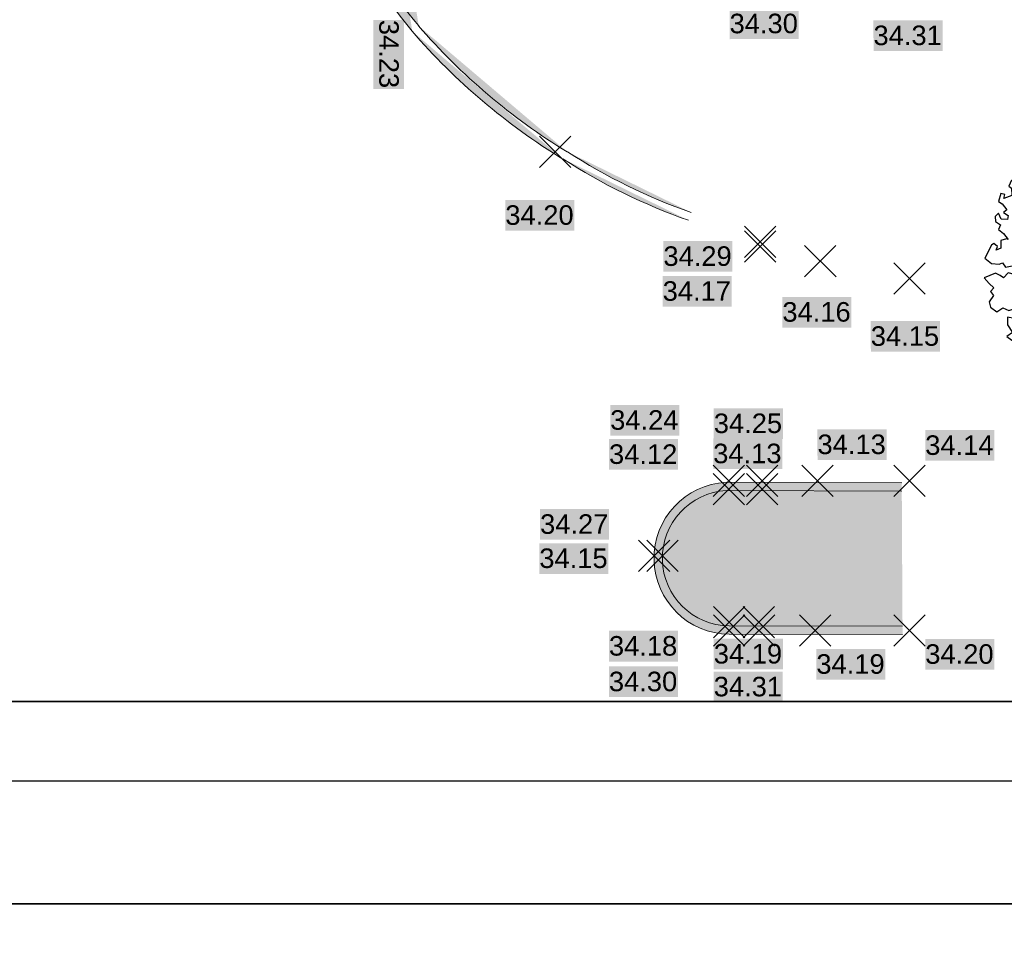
# Model space of a CAD drawing. Header units: metres. Extents: x -5203299 to 2078834, y 245743 to 5816291.
# Tile 244 of 256: x 366608 to 366626, y 5814220 to 5814236. Entities that reach past the tile are written whole.
import ezdxf

# ---------------------------------------------------------------- set-up
doc = ezdxf.new("R2010")
doc.units = ezdxf.units.M
doc.header["$LTSCALE"] = 0.5
for name, color, linetype, lineweight in [('03_CS-XREF_Verm_KADEN_24_08_02-MK_Lageplan_Verkehr_LZ Randstein', 7, 'Continuous', 25), ('03_CS-XREF_Verm_KADEN_24_08_02-MK_Lageplan_Verkehr_LZ Randstein-2', 7, 'Continuous', 25), ('Keine', 7, 'Continuous', 9), ('SB-PUNKTE-00000-0000-HOE', 7, 'Continuous', 18), ('SB-PUNKTE-00000-0000-PKT', 7, 'Continuous', 18), ('SB-PUNKTE-00000-0000-SYM', 7, 'Continuous', 18)]:
    doc.layers.add(name, color=color, linetype=linetype, lineweight=lineweight)
for name, color, linetype, lineweight, true_color in [('30 -34 Innenwände- 4 Türen_Fenster', 7, 'Continuous', 15, 0x9955ff), ('99.04_Gleisplanung VP 02_23-EB-1236L-A-FAHRKANTE', 150, 'Continuous', 35, 0x007fff), ('99.04_Gleisplanung VP 02_23-EB-1236R-A-FAHRKANTE', 150, 'Continuous', 35, 0x007fff), ('S-Baum', 7, 'Continuous', 25, 0x4c994c)]:
    doc.layers.add(name, color=color, linetype=linetype, lineweight=lineweight, true_color=true_color)
doc.styles.add('Arial', font='arial.ttf')

# ---------------------------------------------------------------- blocks, each defined once
blk = doc.blocks.new('_25-01-10_187 KRA_CS_LP4_Außenanlagenplan (3D)')
at = {"layer": '03_CS-XREF_Verm_KADEN_24_08_02-MK_Lageplan_Verkehr_LZ Randstein', "linetype": 'Continuous', "lineweight": 0}
h = blk.add_hatch(color=7, dxfattribs=at)
edge = h.paths.add_edge_path()
edge.add_arc((366627.515420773, 5814246.239380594), 15.92824454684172, 201.3380732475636, 219.3566331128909, ccw=False)
edge.add_arc((366645.4102234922, 5814252.531315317), 34.89186926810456, 185.4915630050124, 200.269391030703, ccw=False)
edge.add_line((366610.678497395, 5814249.192192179), (366610.3692662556, 5814253.20172583))
edge.add_line((366610.3692662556, 5814253.20172583), (366610.3843292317, 5814256.197441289))
edge.add_line((366610.3843292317, 5814256.197441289), (366610.3815231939, 5814261.181179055))
edge.add_line((366610.3815231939, 5814261.181179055), (366610.3732080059, 5814266.168180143))
edge.add_line((366610.3732080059, 5814266.168180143), (366615.1994826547, 5814236.138556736))
h = blk.add_hatch(color=7, dxfattribs=at)
edge = h.paths.add_edge_path()
edge.add_arc((366627.5154075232, 5814246.239372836), 15.77822938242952, 201.3431384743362, 219.3566418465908, ccw=False)
edge.add_arc((366645.4102162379, 5814252.531313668), 34.7418618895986, 185.4938934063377, 200.2670827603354, ccw=False)
edge.add_line((366610.8279442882, 5814249.205139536), (366610.5192953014, 5814253.207124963))
edge.add_line((366610.5192953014, 5814253.207124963), (366610.5343294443, 5814256.197106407))
edge.add_line((366610.5343294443, 5814256.197106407), (366610.5315231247, 5814261.181346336))
edge.add_line((366610.5315231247, 5814261.181346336), (366610.5232077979, 5814266.168430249))
edge.add_line((366610.5232077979, 5814266.168430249), (366615.3154647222, 5814236.233678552))
h = blk.add_hatch(color=7, dxfattribs=at)
edge = h.paths.add_edge_path()
edge.add_arc((366623.6597788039, 5814242.696940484), 10.40702992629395, 237.0444488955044, 250.7536088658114, ccw=False)
edge.add_line((366617.998476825, 5814233.964476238), (366620.2292972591, 5814232.871561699))
h = blk.add_hatch(color=7, dxfattribs=at)
edge = h.paths.add_edge_path()
edge.add_arc((366623.6597788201, 5814242.696940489), 10.55702993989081, 237.0444488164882, 250.7536088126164, ccw=False)
edge.add_line((366617.9168785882, 5814233.838612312), (366620.1798525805, 5814232.729945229))
h = blk.add_hatch(color=7, dxfattribs=at)
edge = h.paths.add_edge_path()
edge.add_line((366624.0414647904, 5814225.263347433), (366620.9145617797, 5814225.26548935))
edge.add_arc((366620.9312130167, 5814226.637149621), 1.371761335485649, 181.1760687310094, 269.30449343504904, ccw=False)
edge.add_arc((366620.9312128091, 5814226.637149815), 1.371761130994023, 93.04763583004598, 181.1760769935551, ccw=False)
edge.add_line((366620.8582814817, 5814228.006970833), (366624.0271013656, 5814227.997113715))
edge.add_line((366624.0271013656, 5814227.997113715), (366624.0414647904, 5814225.263347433))
h = blk.add_hatch(color=7, dxfattribs=at)
edge = h.paths.add_edge_path()
edge.add_line((366624.0415675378, 5814225.413347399), (366620.9155484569, 5814225.415488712))
edge.add_arc((366620.931213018, 5814226.637149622), 1.221761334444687, 181.2526839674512, 269.26537375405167, ccw=False)
edge.add_arc((366620.931212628, 5814226.637149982), 1.221760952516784, 93.23997678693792, 181.2527012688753, ccw=False)
edge.add_line((366620.8621609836, 5814227.856958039), (366624.0266347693, 5814227.847114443))
edge.add_line((366624.0266347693, 5814227.847114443), (366624.0415675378, 5814225.413347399))
at = {"layer": '03_CS-XREF_Verm_KADEN_24_08_02-MK_Lageplan_Verkehr_LZ Randstein-2', "linetype": 'Continuous', "lineweight": 0}
h = blk.add_hatch(color=7, dxfattribs=at)
edge = h.paths.add_edge_path()
edge.add_arc((366623.9226524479, 5814243.680181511), 11.38338102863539, 220.8306247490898, 238.61613073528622, ccw=False)
edge.add_line((366615.3094662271, 5814236.23744097), (366617.9945369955, 5814233.962218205))
h = blk.add_hatch(color=7, dxfattribs=at)
edge = h.paths.add_edge_path()
edge.add_arc((366623.9226524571, 5814243.680181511), 11.53338103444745, 220.8306247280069, 238.61613068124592, ccw=False)
edge.add_line((366615.1959693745, 5814236.1393672), (366617.9164215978, 5814233.834163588))
at = {"layer": '03_CS-XREF_Verm_KADEN_24_08_02-MK_Lageplan_Verkehr_LZ Randstein', "lineweight": 9, "flags": 128}
for points in [[(366615.199482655, 5814236.138556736, -0.07878319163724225), (366612.6790631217, 5814240.443566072, -0.0645699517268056), (366610.678497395, 5814249.192192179), (366610.3692662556, 5814253.20172583), (366610.3843292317, 5814256.197441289), (366610.3815231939, 5814261.181179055), (366610.3732080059, 5814266.168180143)], [(366615.3154647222, 5814236.233678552, -0.07876099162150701), (366612.8192890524, 5814240.49684514, -0.06454962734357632), (366610.8279442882, 5814249.205139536), (366610.5192953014, 5814253.207124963), (366610.5343294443, 5814256.197106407), (366610.5315231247, 5814261.181346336), (366610.5232077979, 5814266.168430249)], [(366620.2292972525, 5814232.8715617, -0.0598889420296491), (366617.9984768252, 5814233.964476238)], [(366620.179852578, 5814232.729945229, -0.0598889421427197), (366617.9168785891, 5814233.838612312)], [(366624.0414647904, 5814225.263347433), (366620.9145617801, 5814225.26548935, -0.4046782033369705), (366619.5597406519, 5814226.608994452, -0.4046782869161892), (366620.8582814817, 5814228.006970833), (366624.0271013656, 5814227.997113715)], [(366624.0415675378, 5814225.413347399), (366620.9155484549, 5814225.415488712, -0.4040906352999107), (366619.7097436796, 5814226.61043982, -0.404090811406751), (366620.8621609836, 5814227.856958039), (366624.0266347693, 5814227.847114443)]]:
    blk.add_lwpolyline(points, format="xyb", dxfattribs=at)
at = {"layer": '03_CS-XREF_Verm_KADEN_24_08_02-MK_Lageplan_Verkehr_LZ Randstein-2', "lineweight": 9, "flags": 128}
for points in [[(366617.9945369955, 5814233.962218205, -0.0777600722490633), (366615.3094662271, 5814236.23744097)], [(366617.9164215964, 5814233.834163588, -0.07776007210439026), (366615.1959693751, 5814236.1393672)]]:
    blk.add_lwpolyline(points, format="xyb", dxfattribs=at)
blk = doc.blocks.new('Gruppe-456')
at = {"layer": 'S-Baum', "flags": 128}
blk.add_lwpolyline([(38.15241811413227, 26.38701806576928), (38.08456639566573, 26.38932233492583), (38.0060791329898, 26.4117875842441), (38.00771228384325, 26.45982715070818), (38.09831883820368, 26.54445614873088), (38.14182610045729, 26.65897713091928), (38.09444162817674, 26.68039070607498), (38.09606832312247, 26.72842577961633), (38.13483402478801, 26.78652453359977), (38.06051254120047, 26.84845773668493), (37.98097495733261, 26.83983667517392), (37.99362300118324, 26.87901695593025), (38.0651166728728, 26.98410073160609), (38.07589514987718, 27.05163593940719), (37.98892947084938, 27.0743863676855), (37.89185163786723, 27.04938792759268), (37.95203515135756, 27.15485684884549), (37.80814065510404, 27.16822339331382), (37.79951386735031, 27.24773127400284), (37.89913305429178, 27.26416016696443), (37.97546384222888, 27.26156676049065), (37.9706233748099, 27.36923775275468), (37.9913727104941, 27.39682714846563), (37.90440383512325, 27.41957611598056), (37.82361900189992, 27.37422483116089), (37.82620586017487, 27.45052515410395), (37.90804736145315, 27.5269641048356), (37.83090108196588, 27.58899310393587), (37.75107354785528, 27.57189221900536), (37.67474427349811, 27.57448400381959), (37.57541188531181, 27.56653504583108), (37.59759875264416, 27.63651219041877), (37.67800352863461, 27.67056415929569), (37.60124206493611, 27.7438938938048), (37.67206097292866, 27.82919711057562), (37.74086716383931, 27.85515277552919), (37.68528240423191, 27.88533097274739), (37.68758626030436, 27.95314729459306), (37.59831905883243, 27.90808053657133), (37.50905023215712, 27.86301225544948), (37.44134550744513, 27.95301651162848), (37.52184358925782, 27.98988943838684), (37.45495425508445, 28.02045495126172), (37.49750450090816, 28.10671057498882), (37.52026318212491, 28.19364135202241), (37.43329376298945, 28.2163974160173), (37.35183546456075, 28.15125766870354), (37.30957734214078, 28.07347628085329), (37.22193461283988, 28.07644860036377), (37.11585059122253, 28.11965476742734), (37.1963489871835, 28.15653712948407), (37.11987580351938, 28.23834358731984), (37.23861654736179, 28.23431818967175), (37.26947245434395, 28.30965428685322), (37.32950827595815, 28.32742560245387), (37.2231366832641, 28.36215265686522), (37.15341599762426, 28.39280631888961), (37.09486486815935, 28.33537778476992), (37.03521115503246, 28.32891987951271), (37.06606706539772, 28.40425597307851), (36.97033492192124, 28.41882112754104), (36.910965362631, 28.4208345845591), (36.86937014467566, 28.36283178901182), (36.81968387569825, 28.3164203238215), (36.76194827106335, 28.36647411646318), (36.82332480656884, 28.42380131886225), (36.86491704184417, 28.48180893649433), (36.80032603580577, 28.58019017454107), (36.71565884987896, 28.6707610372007), (36.68322087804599, 28.63225741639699), (36.6581643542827, 28.47750224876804), (36.56783663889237, 28.40135030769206), (36.47828035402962, 28.34780605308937), (36.5319978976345, 28.17906556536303), (36.38015072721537, 28.2917245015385), (36.41340336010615, 28.43770811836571), (36.48489703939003, 28.54279188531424), (36.43266727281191, 28.67187347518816), (36.51129660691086, 28.73710207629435), (36.42596428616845, 28.80789836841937), (36.33831841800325, 28.81087078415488), (36.35417996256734, 28.69433714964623), (36.33036476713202, 28.57632342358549), (36.20851401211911, 28.40504828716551), (36.15508631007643, 28.58226545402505), (36.19802235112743, 28.67982727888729), (36.12576547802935, 28.88598084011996), (36.13870092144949, 28.93363552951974), (36.02101911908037, 28.96874616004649), (35.96083408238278, 28.86327886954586), (35.93674005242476, 28.73678808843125), (35.82796691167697, 28.70086463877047), (35.72604786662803, 28.61662165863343), (35.6700373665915, 28.7175423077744), (35.72715235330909, 28.89949468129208), (35.64219710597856, 28.98159510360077), (35.54124170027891, 28.92560388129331), (35.58604338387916, 28.82789376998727), (35.53366593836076, 28.70236141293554), (35.43112628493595, 28.85012458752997), (35.36567427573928, 28.92307155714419), (35.3962443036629, 28.98993162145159), (35.3304089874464, 29.05157623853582), (35.25139304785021, 28.97504067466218), (35.23711520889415, 28.88782700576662), (35.11919382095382, 28.83241430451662), (35.20414981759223, 28.75031307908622), (35.12173563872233, 28.65691815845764), (35.02465627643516, 28.63192135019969), (34.98252201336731, 28.78570776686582), (34.9790391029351, 28.78906705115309), (35.05297649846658, 28.88274866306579), (34.9287292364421, 28.97466657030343), (34.83984317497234, 28.94090773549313), (34.82489490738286, 28.83390235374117), (34.83323104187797, 28.74591703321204), (34.76083100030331, 28.69745018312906), (34.8298776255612, 28.6470135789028), (34.77630522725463, 28.56961197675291), (34.65297144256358, 28.60491349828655), (34.59791768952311, 28.73409164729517), (34.51971972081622, 28.76504067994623), (34.56197930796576, 28.84281886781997), (34.4456872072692, 28.83544823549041), (34.39317061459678, 28.7891319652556), (34.40960884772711, 28.68955652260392), (34.38685010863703, 28.60262417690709), (34.43447506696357, 28.50481989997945), (34.38195695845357, 28.4585052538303), (34.30524574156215, 28.44978834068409), (34.35814246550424, 28.34048914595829), (34.46231375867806, 28.2407671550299), (34.50821437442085, 28.09209520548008), (34.51238397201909, 27.96464274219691), (34.58790339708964, 27.85457395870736), (34.46231201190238, 27.9069282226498), (34.42839084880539, 28.07499654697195), (34.34722011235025, 28.01833591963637), (34.2333239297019, 28.08161203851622), (34.30347272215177, 28.14713298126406), (34.1723723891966, 28.2873774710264), (34.03936002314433, 28.37110375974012), (34.13979133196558, 28.49500721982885), (33.98593237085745, 28.54832250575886), (33.96288845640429, 28.45291174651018), (33.86058513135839, 28.35736094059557), (33.80567519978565, 28.40732125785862), (33.75114534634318, 28.30166453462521), (33.81990359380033, 28.24274805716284), (33.71894667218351, 28.18675845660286), (33.77371291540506, 28.04910275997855), (33.90605989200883, 27.94559402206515), (33.89326420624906, 27.81871770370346), (33.78516214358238, 27.80258202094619), (33.75770825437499, 27.91101755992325), (33.64716705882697, 28.0731970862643), (33.58540565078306, 28.00456757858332), (33.4997777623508, 28.06688028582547), (33.45104606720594, 28.04873190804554), (33.48631287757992, 27.92022559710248), (33.42665884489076, 27.91375826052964), (33.35976463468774, 27.94431921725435), (33.35746447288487, 27.87649568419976), (33.35478186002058, 27.79737214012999), (33.31395802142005, 27.76197546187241), (33.39929689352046, 27.69118682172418), (33.27140783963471, 27.6757213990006), (33.20585678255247, 27.745840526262), (33.15415791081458, 27.64008464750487), (33.20087649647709, 27.59889730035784), (33.20787550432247, 27.47134573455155), (33.06733282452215, 27.41669785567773), (33.0810404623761, 27.48695941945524), (33.0109405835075, 27.50631610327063), (32.96929514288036, 27.3634435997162), (33.03580604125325, 27.32158029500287), (33.11980301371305, 27.21122400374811), (33.05880491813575, 27.16519458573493), (33.14471950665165, 27.11135866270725), (33.13365130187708, 27.03534991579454), (33.01491358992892, 27.03937206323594), (32.9705000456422, 27.14838750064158), (32.90911701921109, 27.09105421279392), (32.91745558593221, 27.00307117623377), (33.00308104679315, 26.94075617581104), (32.97183695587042, 26.85411317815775), (33.05717322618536, 26.78331754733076), (33.14117024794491, 26.67296283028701), (33.1134590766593, 26.68536512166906), (33.01328195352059, 26.65749659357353), (33.00868492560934, 26.52185414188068), (32.92818657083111, 26.48497336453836), (32.95027449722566, 26.5521258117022), (32.88405516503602, 26.60247046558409), (32.84351965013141, 26.57555209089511), (32.71937035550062, 26.33645494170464), (32.84361533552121, 26.24453947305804), (32.9789316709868, 26.22863264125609), (33.03935068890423, 26.25770316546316), (33.09320655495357, 26.17666216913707), (33.21290096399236, 26.2008959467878), (33.30777545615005, 26.16090270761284), (33.3647458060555, 26.08823787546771), (33.25569083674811, 26.0438422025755), (33.14074107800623, 26.07602897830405), (33.05832451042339, 25.98263335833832), (33.0002990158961, 26.02420889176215), (32.91400269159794, 26.06674241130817), (32.70738986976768, 25.98321723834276), (32.80024866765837, 25.8838812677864), (32.88520548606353, 25.80178078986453), (32.82636228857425, 25.7358795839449), (32.88060850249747, 25.66613992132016), (32.80034359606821, 25.55286945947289), (32.82526008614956, 25.45300412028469), (32.93848545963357, 25.36994809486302), (33.0485977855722, 25.44542906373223), (33.15439431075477, 25.39374533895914), (33.27475953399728, 25.43775901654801), (33.36335759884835, 25.46304896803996), (33.40950085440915, 25.40489708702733), (33.27150267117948, 25.34167955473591), (33.32885881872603, 25.28032092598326), (33.2571319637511, 25.25163469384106), (33.13341096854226, 25.27563478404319), (33.12880992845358, 25.13999010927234), (33.22032764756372, 25.00108723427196), (33.12152318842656, 24.92522356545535), (33.20715331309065, 24.86290683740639), (33.28223446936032, 24.82358250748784), (33.31845883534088, 24.7233344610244), (33.37878666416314, 24.74957687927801), (33.50542452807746, 24.72831141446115), (33.57289375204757, 24.71470555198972), (33.60212220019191, 24.74200739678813), (33.6680557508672, 24.68318986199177), (33.51702069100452, 24.56948909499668), (33.43072740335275, 24.6120193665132), (33.47567046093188, 24.435089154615), (33.59157691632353, 24.43115830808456), (33.63666854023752, 24.34192802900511), (33.7450534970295, 24.36654456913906), (33.77845461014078, 24.43330862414), (33.863118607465, 24.34273628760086), (33.792012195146, 24.24895552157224), (33.79162969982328, 24.23765392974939), (33.86604080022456, 24.17854888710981), (33.93648171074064, 24.25254407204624), (34.05263017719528, 24.17222089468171), (34.03930730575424, 24.11325848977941), (34.09704447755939, 24.06320464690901), (34.12722892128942, 24.11876480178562), (34.2548304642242, 24.12575267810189), (34.20044974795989, 23.94087243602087), (34.29656704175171, 23.93761743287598), (34.39551667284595, 23.93425693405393), (34.41338550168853, 23.87707340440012), (34.45095470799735, 23.81638661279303), (34.49862907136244, 23.80345128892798), (34.6531621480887, 23.76992051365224), (34.67199001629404, 23.74099203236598), (34.69244853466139, 23.76009927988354), (34.80179181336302, 23.81297326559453), (34.8264232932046, 23.70463422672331), (34.86437281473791, 23.65525460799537), (34.92738167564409, 23.7606206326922), (35.07774343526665, 23.85453764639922), (35.08100186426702, 23.95061705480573), (35.19274263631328, 24.07413774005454), (35.12436628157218, 24.14436134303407), (35.28268015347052, 24.13899307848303), (35.35671002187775, 24.06857695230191), (35.21765923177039, 23.97427555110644), (35.27577971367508, 23.93552405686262), (35.27175395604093, 23.81684233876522), (35.18277344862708, 23.78025236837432), (35.19647466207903, 23.68359307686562), (35.23471164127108, 23.64268943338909), (35.30956024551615, 23.51284075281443), (35.37190154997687, 23.59842990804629), (35.5174197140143, 23.63310168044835), (35.55134011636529, 23.46503416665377), (35.7078825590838, 23.49084475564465), (35.75177307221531, 23.61666652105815), (35.73428624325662, 23.68516031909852), (35.82326756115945, 23.72175104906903), (35.84794690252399, 23.8651989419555), (35.9164640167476, 23.88267710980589), (35.97448793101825, 23.84110163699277), (36.1072184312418, 23.74890153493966), (36.13505476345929, 23.65176601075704), (36.20089241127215, 23.59012052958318), (36.28110629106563, 23.6185205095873), (36.31234176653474, 23.7051645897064), (36.32609826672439, 23.8603022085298), (36.40486983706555, 23.84631303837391), (36.48954077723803, 23.75573652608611), (36.62696252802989, 23.80200373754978), (36.72389331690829, 23.73930061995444), (36.78623467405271, 23.82489134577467), (36.77210207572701, 23.99228934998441), (36.81249068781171, 24.09842722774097), (36.9305581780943, 24.07461965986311), (37.00353483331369, 23.97312519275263), (37.10449099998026, 24.02911560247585), (37.17732706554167, 24.17375835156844), (37.28705435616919, 24.23793231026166), (37.38532785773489, 24.214797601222), (37.41240153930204, 24.42889230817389), (37.37311054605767, 24.43871684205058), (37.40636237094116, 24.58469969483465), (37.46573431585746, 24.58268694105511), (37.54177141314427, 24.57161934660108), (37.56252161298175, 24.59921107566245), (37.5628075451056, 24.60768868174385), (37.52969933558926, 24.71631598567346), (37.60157165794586, 24.83270383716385), (37.63794215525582, 24.82015344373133), (37.73727205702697, 24.82809854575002), (37.73928547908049, 24.88744371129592), (37.69448222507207, 24.9851538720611), (37.70890645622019, 25.1600730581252), (37.74000209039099, 25.15901926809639), (37.80948392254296, 25.20475781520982), (37.8572573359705, 25.19465032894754), (37.93737059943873, 25.22022252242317), (37.99822417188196, 25.3454721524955), (37.95648689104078, 25.53360978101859), (38.06554255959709, 25.57800307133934), (38.12328389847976, 25.5279561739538), (38.1262540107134, 25.61555727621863), (38.05974772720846, 25.65741727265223), (37.88231305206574, 25.68323901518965), (37.74555994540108, 25.6567572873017), (37.69951542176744, 25.71772757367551), (37.74110197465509, 25.77572986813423), (37.87747264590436, 25.7909115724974), (37.88854242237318, 25.86692027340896), (37.76645700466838, 25.93896221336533), (37.53784588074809, 26.12494703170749), (37.48077486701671, 26.19478249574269), (37.74561112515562, 26.24238309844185), (37.82218000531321, 26.16339829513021), (37.92759251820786, 26.10041460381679), (38.04388949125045, 26.10778979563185), (38.03732311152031, 26.16459316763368), (38.03732311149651, 26.16459316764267), (38.15485719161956, 26.20870128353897), (38.2062764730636, 26.30598091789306)], close=True, dxfattribs=at)
at = {"layer": 'S-Baum'}
blk.add_rational_spline([(35.46368665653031, 26.15604192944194), (35.22584902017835, 26.21978523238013), (35.28959232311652, 26.45762286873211), (35.52742995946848, 26.39387956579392), (35.76526759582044, 26.33013626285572), (35.70152429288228, 26.09229862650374), (35.46368665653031, 26.15604192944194)], [1, 0.3333333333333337, 0.3333333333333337, 1, 0.3333333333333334, 0.3333333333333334, 1], degree=3, knots=[0, 0, 0, 0, 0.5, 0.5, 0.5, 1, 1, 1, 1], dxfattribs=at)
blk = doc.blocks.new('Gruppe-601')
at = {"layer": 'SB-PUNKTE-00000-0000-SYM', "color": 7}
for p, q in [((27.82370368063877, 22.60795332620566), (28.38970574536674, 22.04195539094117)), ((28.389703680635, 22.60795539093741), (27.82370574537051, 22.04195332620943))]:
    blk.add_line(p, q, dxfattribs=at)
blk = doc.blocks.new('Gruppe-602')
at = {"layer": 'SB-PUNKTE-00000-0000-SYM', "color": 7}
for p, q in [((29.37670208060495, 19.90807166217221), (29.94270414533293, 19.34207372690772)), ((29.94270208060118, 19.90807372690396), (29.3767041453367, 19.34207166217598))]:
    blk.add_line(p, q, dxfattribs=at)
blk = doc.blocks.new('Gruppe-603')
at = {"layer": 'SB-PUNKTE-00000-0000-SYM', "color": 7}
for p, q in [((27.829033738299, 19.90807191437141), (28.39503580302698, 19.34207397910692)), ((28.39503373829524, 19.90807397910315), (27.82903580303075, 19.34207191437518))]:
    blk.add_line(p, q, dxfattribs=at)
blk = doc.blocks.new('Gruppe-604')
at = {"layer": 'SB-PUNKTE-00000-0000-SYM', "color": 7}
for p, q in [((28.36570978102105, 19.90807182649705), (28.93171184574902, 19.34207389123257)), ((28.93170978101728, 19.9080738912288), (28.36571184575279, 19.34207182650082))]:
    blk.add_line(p, q, dxfattribs=at)
blk = doc.blocks.new('Gruppe-605')
at = {"layer": 'SB-PUNKTE-00000-0000-SYM', "color": 7}
for p, q in [((31.08218898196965, 19.90807138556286), (31.64819104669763, 19.34207345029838)), ((31.64818898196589, 19.90807345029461), (31.0821910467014, 19.34207138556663))]:
    blk.add_line(p, q, dxfattribs=at)
blk = doc.blocks.new('Gruppe-607')
at = {"layer": 'SB-PUNKTE-00000-0000-SYM', "color": 7}
for p, q in [((26.47648947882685, 21.25534771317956), (27.04249154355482, 20.68934977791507)), ((27.04248947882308, 21.2553497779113), (26.47649154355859, 20.68934771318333))]:
    blk.add_line(p, q, dxfattribs=at)
blk = doc.blocks.new('Gruppe-709')
at = {"layer": 'SB-PUNKTE-00000-0000-SYM', "color": 7}
for p, q in [((29.4222512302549, 22.60771638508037), (29.98872627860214, 22.04219183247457)), ((29.98825103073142, 22.60819163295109), (29.42272647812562, 22.04171658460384))]:
    blk.add_line(p, q, dxfattribs=at)
blk = doc.blocks.new('Gruppe-710')
at = {"layer": 'SB-PUNKTE-00000-0000-SYM', "color": 7}
for p, q in [((29.47149349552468, 26.56903645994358), (30.03796854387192, 26.00351190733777)), ((30.0374932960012, 26.5695117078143), (29.4719687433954, 26.00303665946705))]:
    blk.add_line(p, q, dxfattribs=at)
blk = doc.blocks.new('Gruppe-789')
at = {"layer": 'SB-PUNKTE-00000-0000-SYM', "color": 7}
for p, q in [((28.38839913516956, 26.83388075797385), (28.95487418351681, 26.26835620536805)), ((28.95439893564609, 26.83435600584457), (28.38887438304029, 26.26788095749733))]:
    blk.add_line(p, q, dxfattribs=at)
blk = doc.blocks.new('Gruppe-790')
at = {"layer": 'SB-PUNKTE-00000-0000-SYM', "color": 7}
for p, q in [((28.38839914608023, 26.91702198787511), (28.95487419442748, 26.35149743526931)), ((28.95439894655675, 26.91749723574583), (28.38887439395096, 26.35102218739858))]:
    blk.add_line(p, q, dxfattribs=at)
blk = doc.blocks.new('Gruppe-791')
at = {"layer": 'SB-PUNKTE-00000-0000-SYM', "color": 7}
for p, q in [((24.6893466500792, 28.54028176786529), (25.25582169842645, 27.97475721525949)), ((25.25534645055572, 28.54075701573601), (24.68982189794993, 27.97428196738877))]:
    blk.add_line(p, q, dxfattribs=at)
blk = doc.blocks.new('Gruppe-795')
at = {"layer": 'SB-PUNKTE-00000-0000-SYM', "color": 7}
for p, q in [((31.08195348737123, 26.25429713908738), (31.64842853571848, 25.68877258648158)), ((31.64795328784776, 26.2547723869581), (31.08242873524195, 25.68829733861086))]:
    blk.add_line(p, q, dxfattribs=at)
blk = doc.blocks.new('Gruppe-801')
at = {"layer": 'SB-PUNKTE-00000-0000-SYM', "color": 7}
for p, q in [((31.08195292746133, 22.60771613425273), (31.64842797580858, 22.04219158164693)), ((31.64795272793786, 22.60819138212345), (31.08242817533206, 22.04171633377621))]:
    blk.add_line(p, q, dxfattribs=at)
blk = doc.blocks.new('Gruppe-815')
at = {"layer": 'SB-PUNKTE-00000-0000-SYM', "color": 7}
for p, q in [((28.42225123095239, 22.60771654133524), (28.98872627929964, 22.04219198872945)), ((28.98825103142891, 22.60819178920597), (28.42272647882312, 22.04171674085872))]:
    blk.add_line(p, q, dxfattribs=at)
blk = doc.blocks.new('Gruppe-860')
at = {"layer": 'SB-PUNKTE-00000-0000-SYM', "color": 7}
for p, q in [((26.62648532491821, 21.25564383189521), (27.19248738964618, 20.68964589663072)), ((27.19248532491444, 21.25564589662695), (26.62648738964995, 20.68964383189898))]:
    blk.add_line(p, q, dxfattribs=at)
blk = doc.blocks.new('Gruppe-861')
at = {"layer": 'SB-PUNKTE-00000-0000-SYM', "color": 7}
for p, q in [((27.82370365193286, 22.45795338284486), (28.38970571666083, 21.89195544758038)), ((28.38970365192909, 22.45795544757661), (27.82370571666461, 21.89195338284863))]:
    blk.add_line(p, q, dxfattribs=at)
blk = doc.blocks.new('Gruppe-862')
at = {"layer": 'SB-PUNKTE-00000-0000-SYM', "color": 7}
for p, q in [((27.82874401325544, 20.05807163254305), (28.39474607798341, 19.49207369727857)), ((28.39474401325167, 20.0580736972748), (27.82874607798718, 19.49207163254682))]:
    blk.add_line(p, q, dxfattribs=at)
blk = doc.blocks.new('Gruppe-863')
at = {"layer": 'SB-PUNKTE-00000-0000-SYM', "color": 7}
for p, q in [((28.36332559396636, 20.05807182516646), (28.92932765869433, 19.49207388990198)), ((28.92932559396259, 20.05807388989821), (28.3633276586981, 19.49207182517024))]:
    blk.add_line(p, q, dxfattribs=at)
blk = doc.blocks.new('Gruppe-864')
at = {"layer": 'SB-PUNKTE-00000-0000-SYM', "color": 7}
for p, q in [((28.42225120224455, 22.45771657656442), (28.98872625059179, 21.89219202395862)), ((28.98825100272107, 22.45819182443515), (28.42272645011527, 21.8917167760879))]:
    blk.add_line(p, q, dxfattribs=at)
blk = doc.blocks.new('_23-07-06_Massenplan_TB_Weiterführende Schule (3D)')
at = {"layer": '99.04_Gleisplanung VP 02_23-EB-1236L-A-FAHRKANTE', "flags": 128}
blk.add_lwpolyline([(562.054785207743, 14.66357436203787), (-195.6767769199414, 14.71251310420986, -0.005965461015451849), (-243.3691821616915, 15.28463055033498), (-544.421406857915, 22.48900882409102)], format="xyb", dxfattribs=at)
at = {"layer": '99.04_Gleisplanung VP 02_23-EB-1236R-A-FAHRKANTE', "flags": 128}
for points in [[(563.0160730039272, 18.31275983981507), (-195.6329211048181, 18.36176344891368), (-195.632921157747, 18.36176344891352, -0.005965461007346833), (-243.3253258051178, 18.93388033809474), (-544.4057281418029, 26.13893524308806)], [(563.0159632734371, 16.87805594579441), (-195.6330320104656, 16.92705714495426, -0.005965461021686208), (-243.3596684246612, 17.49958452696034), (-544.4400713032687, 24.70463848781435)]]:
    blk.add_lwpolyline(points, format="xyb", dxfattribs=at)
at = {"layer": 'SB-PUNKTE-00000-0000-HOE', "color": 7}
for points in [[(28.1187986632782, 30.28757296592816), (29.36460400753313, 30.28861901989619), (28.11833420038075, 30.84072832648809), (29.36413954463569, 30.84177438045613)], [(28.1187986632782, 30.28757296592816), (29.36460400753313, 30.28861901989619), (28.11833420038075, 30.84072832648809), (29.36413954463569, 30.84177438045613)], [(21.69254909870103, 30.63548013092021), (21.69359515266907, 29.38967478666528), (22.24570445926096, 30.63594459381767), (22.246750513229, 29.39013924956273)], [(21.69254909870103, 30.63548013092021), (21.69359515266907, 29.38967478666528), (22.24570445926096, 30.63594459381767), (22.246750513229, 29.39013924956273)], [(30.71448269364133, 30.07362935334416), (31.96028803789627, 30.07467540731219), (30.71401823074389, 30.62678471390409), (31.95982357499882, 30.62783076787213)], [(30.71448269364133, 30.07362935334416), (31.96028803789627, 30.07467540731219), (30.71401823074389, 30.62678471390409), (31.95982357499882, 30.62783076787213)], [(24.07421803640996, 26.83357543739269), (25.3200233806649, 26.83462149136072), (24.07375357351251, 27.38673079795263), (25.31955891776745, 27.38777685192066)], [(24.07421803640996, 26.83357543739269), (25.3200233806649, 26.83462149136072), (24.07375357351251, 27.38673079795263), (25.31955891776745, 27.38777685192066)], [(26.9251287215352, 26.09319289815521), (28.17093406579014, 26.09423895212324), (26.92466425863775, 26.64634825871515), (28.17046960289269, 26.64739431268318)], [(26.9251287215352, 26.09319289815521), (28.17093406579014, 26.09423895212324), (26.92466425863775, 26.64634825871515), (28.17046960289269, 26.64739431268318)], [(26.91155376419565, 25.46464244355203), (28.15735910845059, 25.46568849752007), (26.9110893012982, 26.01779780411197), (28.15689464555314, 26.01884385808)], [(26.91155376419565, 25.46464244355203), (28.15735910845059, 25.46568849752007), (26.9110893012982, 26.01779780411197), (28.15689464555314, 26.01884385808)], [(29.07093565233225, 25.08775039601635), (30.31674099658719, 25.08879644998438), (29.07047118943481, 25.64090575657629), (30.31627653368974, 25.64195181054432)], [(29.07093565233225, 25.08775039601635), (30.31674099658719, 25.08879644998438), (29.07047118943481, 25.64090575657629), (30.31627653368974, 25.64195181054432)], [(30.66623316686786, 24.6519686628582), (31.9120385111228, 24.65301471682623), (30.66576870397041, 25.20512402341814), (31.91157404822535, 25.20617007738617)], [(30.66623316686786, 24.6519686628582), (31.9120385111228, 24.65301471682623), (30.66576870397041, 25.20512402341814), (31.91157404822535, 25.20617007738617)], [(25.9648038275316, 23.13956987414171), (27.21060961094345, 23.1395744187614), (25.96480180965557, 23.69272542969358), (27.21060759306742, 23.69272997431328)], [(25.9648038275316, 23.13956987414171), (27.21060961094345, 23.1395744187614), (25.96480180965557, 23.69272542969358), (27.21060759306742, 23.69272997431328)], [(27.83437134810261, 23.07946641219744), (29.08017669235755, 23.08051246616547), (27.83390688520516, 23.63262177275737), (29.0797122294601, 23.63366782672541)], [(27.83437134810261, 23.07946641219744), (29.08017669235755, 23.08051246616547), (27.83390688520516, 23.63262177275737), (29.0797122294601, 23.63366782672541)], [(27.82363857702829, 22.53545471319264), (29.06944392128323, 22.53650076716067), (27.82317411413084, 23.08861007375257), (29.06897945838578, 23.08965612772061)], [(27.82363857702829, 22.53545471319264), (29.06944392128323, 22.53650076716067), (27.82317411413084, 23.08861007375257), (29.06897945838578, 23.08965612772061)], [(29.70430160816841, 22.70020552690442), (30.95010695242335, 22.70125158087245), (29.70383714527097, 23.25336088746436), (30.9496424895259, 23.25440694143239)], [(29.70430160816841, 22.70020552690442), (30.95010695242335, 22.70125158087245), (29.70383714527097, 23.25336088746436), (30.9496424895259, 23.25440694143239)], [(31.64788765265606, 22.68569273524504), (32.893692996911, 22.68673878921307), (31.64742318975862, 23.23884809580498), (32.89322853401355, 23.23989414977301)], [(31.64788765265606, 22.68569273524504), (32.893692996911, 22.68673878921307), (31.64742318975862, 23.23884809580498), (32.89322853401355, 23.23989414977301)], [(25.94416798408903, 22.52340382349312), (27.18997376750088, 22.52340836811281), (25.944165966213, 23.076559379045), (27.18997174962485, 23.07656392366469)], [(25.94416798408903, 22.52340382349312), (27.18997376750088, 22.52340836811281), (25.944165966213, 23.076559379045), (27.18997174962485, 23.07656392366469)], [(24.7003505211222, 21.26323823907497), (25.94615630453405, 21.26324278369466), (24.70034850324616, 21.81639379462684), (25.94615428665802, 21.81639833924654)], [(24.7003505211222, 21.26323823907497), (25.94615630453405, 21.26324278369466), (24.70034850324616, 21.81639379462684), (25.94615428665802, 21.81639833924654)], [(24.68693381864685, 20.64707596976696), (25.9327396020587, 20.64708051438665), (24.68693180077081, 21.20023152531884), (25.93273758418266, 21.20023606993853)], [(24.68693381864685, 20.64707596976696), (25.9327396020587, 20.64708051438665), (24.68693180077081, 21.20023152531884), (25.93273758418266, 21.20023606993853)], [(25.94261298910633, 19.06721827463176), (27.18841877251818, 19.06722281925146), (25.94261097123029, 19.62037383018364), (27.18841675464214, 19.62037837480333)], [(25.94261298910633, 19.06721827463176), (27.18841877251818, 19.06722281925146), (25.94261097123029, 19.62037383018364), (27.18841675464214, 19.62037837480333)], [(27.83388885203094, 18.92442483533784), (29.07969463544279, 18.92442937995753), (27.83388683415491, 19.47758039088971), (29.07969261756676, 19.47758493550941)], [(27.83388885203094, 18.92442483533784), (29.07969463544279, 18.92442937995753), (27.83388683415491, 19.47758039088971), (29.07969261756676, 19.47758493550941)], [(31.64819258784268, 18.91957482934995), (32.89399837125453, 18.91957937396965), (31.64819056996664, 19.47273038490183), (32.8939963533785, 19.47273492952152)], [(31.64819258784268, 18.91957482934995), (32.89399837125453, 18.91957937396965), (31.64819056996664, 19.47273038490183), (32.8939963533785, 19.47273492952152)], [(29.68370532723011, 18.73987607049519), (30.92951111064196, 18.73988061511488), (29.68370330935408, 19.29303162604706), (30.92950909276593, 19.29303617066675)], [(29.68370532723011, 18.73987607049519), (30.92951111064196, 18.73988061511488), (29.68370330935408, 19.29303162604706), (30.92950909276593, 19.29303617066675)], [(25.94227204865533, 18.42494160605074), (27.18807783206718, 18.42494615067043), (25.94227003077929, 18.97809716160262), (27.18807581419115, 18.97810170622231)], [(25.94227204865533, 18.42494160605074), (27.18807783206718, 18.42494615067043), (25.94227003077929, 18.97809716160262), (27.18807581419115, 18.97810170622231)], [(27.83273371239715, 18.33302155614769), (29.078539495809, 18.33302610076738), (27.83273169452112, 18.88617711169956), (29.07853747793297, 18.88618165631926)], [(27.83273371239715, 18.33302155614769), (29.078539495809, 18.33302610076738), (27.83273169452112, 18.88617711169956), (29.07853747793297, 18.88618165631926)]]:
    blk.add_solid(points, dxfattribs=at)
at = {"layer": 'S-Baum'}
blk.add_blockref('Gruppe-456', (0, 0), dxfattribs=at)
at = {"layer": 'SB-PUNKTE-00000-0000-PKT', "color": 7}
for name in ['Gruppe-791', 'Gruppe-790', 'Gruppe-789', 'Gruppe-710', 'Gruppe-795', 'Gruppe-601', 'Gruppe-815', 'Gruppe-709', 'Gruppe-801', 'Gruppe-861', 'Gruppe-864', 'Gruppe-607', 'Gruppe-860', 'Gruppe-862', 'Gruppe-603', 'Gruppe-863', 'Gruppe-604', 'Gruppe-602', 'Gruppe-605']:
    blk.add_blockref(name, (0, 0), dxfattribs=at)
at = {"layer": 'SB-PUNKTE-00000-0000-HOE', "char_height": 0.3524103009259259, "attachment_point": 1, "line_spacing_factor": 0.25, "style": 'Arial'}
for s, insert, rotation in [('34.30', (28.11841359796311, 30.74616921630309), 0.04810901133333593), ('34.23', (22.15114534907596, 30.63586519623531), 270.0481090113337), ('34.31', (30.71409762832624, 30.53222560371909), 0.04810901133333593), ('34.20', (24.07383297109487, 27.29217168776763), 0.04810901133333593), ('34.29', (26.92474365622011, 26.55178914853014), 0.04810901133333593), ('34.17', (26.91116869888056, 25.92323869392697), 0.04810901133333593), ('34.16', (29.07055058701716, 25.54634664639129), 0.04810901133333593), ('34.15', (30.66584810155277, 25.11056491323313), 0.04810901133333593), ('34.24', (25.96480215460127, 23.5981662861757), 0.00020901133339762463), ('34.25', (27.83398628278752, 23.53806266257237), 0.04810901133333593), ('34.13', (29.70391654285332, 23.15880177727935), 0.04810901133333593), ('34.14', (31.64750258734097, 23.14428898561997), 0.04810901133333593), ('34.12', (25.9441663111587, 22.98200023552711), 0.00020901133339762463), ('34.13', (27.8232535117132, 22.99405096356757), 0.04810901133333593), ('34.27', (24.70034884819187, 21.72183465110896), 0.00020901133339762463), ('34.15', (24.68693214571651, 21.10567238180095), 0.00020901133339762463), ('34.18', (25.94261131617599, 19.52581468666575), 0.00020901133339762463), ('34.19', (27.83388717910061, 19.38302124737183), 0.00020901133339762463), ('34.20', (31.64819091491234, 19.37817124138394), 0.00020901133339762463), ('34.19', (29.68370365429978, 19.19847248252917), 0.00020901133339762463), ('34.30', (25.94227037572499, 18.88353801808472), 0.00020901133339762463), ('34.31', (27.83273203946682, 18.79161796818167), 0.00020901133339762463)]:
    blk.add_mtext(s, dxfattribs=dict(at, insert=insert, rotation=rotation))

msp = doc.modelspace()

# ---------------------------------------------------------------- block references
at = {"layer": '30 -34 Innenwände- 4 Türen_Fenster', "color": 1}
msp.add_blockref('_25-01-10_187 KRA_CS_LP4_Außenanlagenplan (3D)', (0, 0), dxfattribs=at)

# ---------------------------------------------------------------- next in the draw order: block references
at = {"layer": 'Keine', "color": 1}
msp.add_blockref('_23-07-06_Massenplan_TB_Weiterführende Schule (3D)', (366592.8034926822, 5814205.707927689), dxfattribs=at)

doc.saveas('drawing.dxf')
